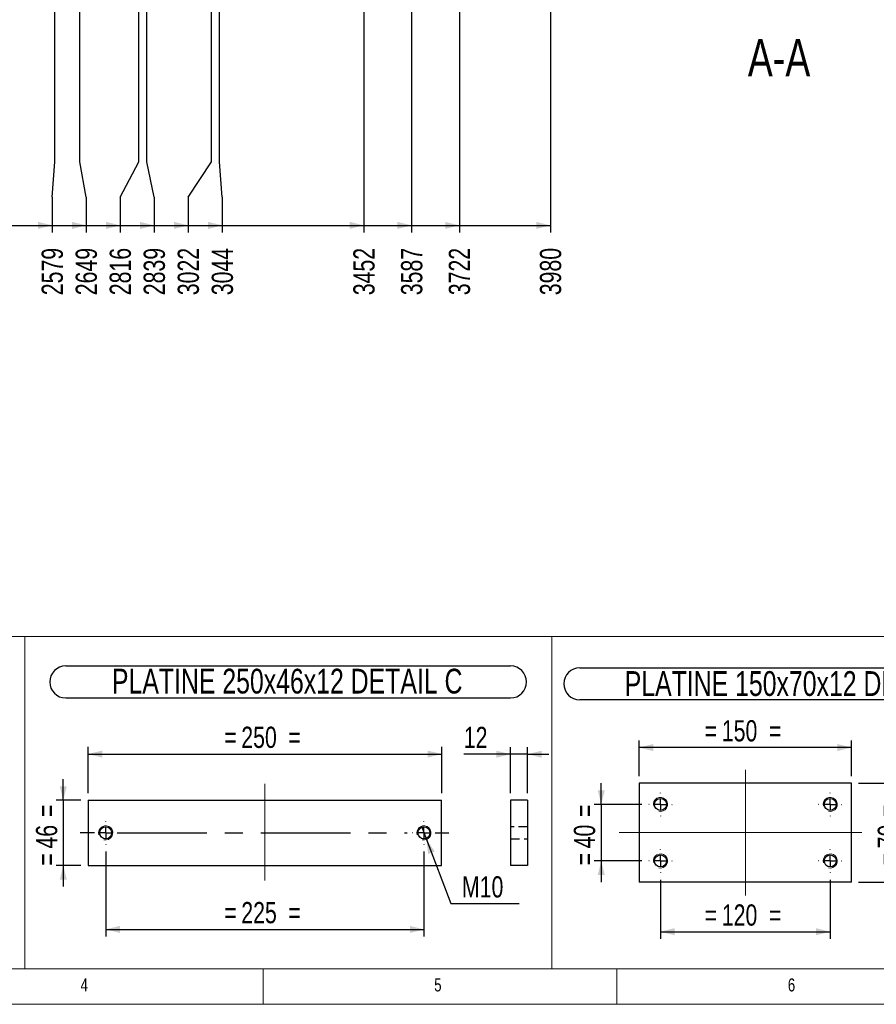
# Paper-space layout 'cadre 6' of a CAD drawing. Header units: millimetres. Extents: x 5 to 589, y 5 to 415.
# Tile 2 of 19: x 163 to 284, y 5 to 144. Entities that reach past the tile are written whole.
import ezdxf

# ---------------------------------------------------------------- set-up
doc = ezdxf.new("R2010")
doc.units = ezdxf.units.MM
doc.linetypes.add('CENTERX2', pattern=[20.32, 12.7, -2.54, 2.54, -2.54])
doc.linetypes.add('HIDDEN', pattern=[1.905, 1.27, -0.635])
for name, color, linetype in [('COTES', 1, 'Continuous'), ('NOTES', 6, 'Continuous'), ('TRAIT-MIXTES', 3, 'CENTERX2'), ('TRAIT-TIRET', 2, 'HIDDEN')]:
    doc.layers.add(name, color=color, linetype=linetype)
doc.layers.add('TRAIT-FORT', color=4, linetype='Continuous', lineweight=25)
doc.styles.add('SLDTEXTSTYLE0', font='TXT', dxfattribs={"width": 0.75})
doc.dimstyles.new('SLDDIMSTYLE10', dxfattribs={"dimtxt": 3, "dimasz": 2, "dimexe": 0, "dimexo": 0.0625, "dimgap": 0.75, "dimtad": 0, "dimtih": 1, "dimtoh": 1, "dimdec": 0, "dimlfac": 20, "dimrnd": 1e-09, "dimzin": 12, "dimdsep": 46, "dimtxsty": 'SLDTEXTSTYLE0', "dimsah": 1, "dimcen": 0.09, "dimadec": 0, "dimazin": 3, "dimtfac": 1, "dimtdec": 0, "dimtofl": 0, "dimtmove": 0, "dimatfit": 3, "dimfxl": 1, "dimfrac": 2, "dimtolj": 1, "dimtzin": 12, "dimarcsym": 0})
doc.dimstyles.new('SLDDIMSTYLE3', dxfattribs={"dimtxt": 3, "dimasz": 2, "dimexe": 0, "dimexo": 0.0625, "dimgap": 0.75, "dimtad": 1, "dimdec": 0, "dimlfac": 5, "dimrnd": 1e-09, "dimzin": 12, "dimdsep": 46, "dimtxsty": 'SLDTEXTSTYLE0', "dimsah": 1, "dimcen": 0.09, "dimadec": 0, "dimazin": 3, "dimtfac": 1, "dimtdec": 0, "dimtmove": 0, "dimatfit": 0, "dimfxl": 1, "dimfrac": 2, "dimtolj": 1, "dimtzin": 12, "dimarcsym": 0})
doc.dimstyles.new('SLDDIMSTYLE4', dxfattribs={"dimtxt": 3, "dimasz": 2, "dimexe": 0, "dimexo": 0.0625, "dimgap": 0.75, "dimtad": 1, "dimdec": 0, "dimlfac": 5, "dimrnd": 1e-09, "dimzin": 12, "dimdsep": 46, "dimtxsty": 'SLDTEXTSTYLE0', "dimsah": 1, "dimcen": 0.09, "dimadec": 0, "dimazin": 3, "dimtfac": 1, "dimtdec": 0, "dimtofl": 0, "dimtmove": 0, "dimatfit": 3, "dimfxl": 1, "dimfrac": 2, "dimtolj": 1, "dimtzin": 12, "dimarcsym": 0})
doc.dimstyles.new('SLDDIMSTYLE5', dxfattribs={"dimtxt": 3, "dimasz": 2, "dimexe": 0, "dimexo": 0.0625, "dimgap": 0.75, "dimtad": 0, "dimtih": 1, "dimtoh": 1, "dimdec": 0, "dimlfac": 5, "dimrnd": 1e-09, "dimzin": 12, "dimdsep": 46, "dimtxsty": 'SLDTEXTSTYLE0', "dimblk1": 'NONE', "dimsah": 1, "dimcen": 0, "dimadec": 0, "dimazin": 3, "dimtfac": 1, "dimtdec": 0, "dimtmove": 0, "dimatfit": 3, "dimldrblk": 'NONE', "dimfxl": 1, "dimfrac": 2, "dimtolj": 1, "dimtzin": 12, "dimarcsym": 0})

# ---------------------------------------------------------------- blocks, each defined once
blk = doc.blocks.new('_D_541')
at = {"layer": 'COTES', "color": 1, "transparency": 16777216}
for p, q in [((167.54, 124.09), (167.54, 217.69)), ((167.15, 119.09), (167.54, 124.09)), ((167.15, 119.09), (167.15, 114.09)), ((156.77, 115.09), (167.15, 115.09))]:
    blk.add_line(p, q, dxfattribs=at)
blk.add_solid([(167.15, 115.09), (165.15, 115.59), (165.15, 114.59)], dxfattribs=at)
at = {"layer": 'COTES', "color": 1, "transparency": 16777216, "insert": (165.66, 105.22), "char_height": 3, "attachment_point": 1, "rotation": 90, "style": 'SLDTEXTSTYLE0'}
blk.add_mtext('2579', dxfattribs=at)
blk = doc.blocks.new('_D_542')
at = {"layer": 'COTES', "color": 1, "transparency": 16777216}
for p, q in [((171.04, 124.09), (171.04, 217.54)), ((171.96, 119.09), (171.04, 124.09)), ((171.96, 119.09), (171.96, 114.09)), ((167.15, 115.09), (171.96, 115.09))]:
    blk.add_line(p, q, dxfattribs=at)
blk.add_solid([(171.96, 115.09), (169.96, 115.59), (169.96, 114.59)], dxfattribs=at)
at = {"layer": 'COTES', "color": 1, "transparency": 16777216, "insert": (170.47, 105.22), "char_height": 3, "attachment_point": 1, "rotation": 90, "style": 'SLDTEXTSTYLE0'}
blk.add_mtext('2649', dxfattribs=at)
blk = doc.blocks.new('_D_543')
at = {"layer": 'COTES', "color": 1, "transparency": 16777216}
for p, q in [((179.42, 124.09), (179.42, 199.03)), ((176.77, 119.09), (179.42, 124.09)), ((176.77, 119.09), (176.77, 114.09)), ((171.96, 115.09), (176.77, 115.09))]:
    blk.add_line(p, q, dxfattribs=at)
blk.add_solid([(176.77, 115.09), (174.77, 115.59), (174.77, 114.59)], dxfattribs=at)
at = {"layer": 'COTES', "color": 1, "transparency": 16777216, "insert": (175.28, 105.22), "char_height": 3, "attachment_point": 1, "rotation": 90, "style": 'SLDTEXTSTYLE0'}
blk.add_mtext('2816', dxfattribs=at)
blk = doc.blocks.new('_D_544')
at = {"layer": 'COTES', "color": 1, "transparency": 16777216}
for p, q in [((180.54, 124.09), (180.54, 196.25)), ((181.58, 119.09), (180.54, 124.09)), ((181.58, 119.09), (181.58, 114.09)), ((176.77, 115.09), (181.58, 115.09))]:
    blk.add_line(p, q, dxfattribs=at)
blk.add_solid([(181.58, 115.09), (179.58, 115.59), (179.58, 114.59)], dxfattribs=at)
at = {"layer": 'COTES', "color": 1, "transparency": 16777216, "insert": (180.09, 105.22), "char_height": 3, "attachment_point": 1, "rotation": 90, "style": 'SLDTEXTSTYLE0'}
blk.add_mtext('2839', dxfattribs=at)
blk = doc.blocks.new('_D_545')
at = {"layer": 'COTES', "color": 1, "transparency": 16777216}
for p, q in [((189.68, 124.09), (189.68, 173.62)), ((186.39, 119.09), (189.68, 124.09)), ((186.39, 119.09), (186.39, 114.09)), ((181.58, 115.09), (186.39, 115.09))]:
    blk.add_line(p, q, dxfattribs=at)
blk.add_solid([(186.39, 115.09), (184.39, 115.59), (184.39, 114.59)], dxfattribs=at)
at = {"layer": 'COTES', "color": 1, "transparency": 16777216, "insert": (184.9, 105.22), "char_height": 3, "attachment_point": 1, "rotation": 90, "style": 'SLDTEXTSTYLE0'}
blk.add_mtext('3022', dxfattribs=at)
blk = doc.blocks.new('_D_546')
at = {"layer": 'COTES', "color": 1, "transparency": 16777216}
for p, q in [((190.8, 124.09), (190.8, 170.84)), ((191.2, 119.09), (190.8, 124.09)), ((191.2, 119.09), (191.2, 114.09)), ((186.39, 115.09), (191.2, 115.09))]:
    blk.add_line(p, q, dxfattribs=at)
blk.add_solid([(191.2, 115.09), (189.2, 115.59), (189.2, 114.59)], dxfattribs=at)
at = {"layer": 'COTES', "color": 1, "transparency": 16777216, "insert": (189.71, 105.22), "char_height": 3, "attachment_point": 1, "rotation": 90, "style": 'SLDTEXTSTYLE0'}
blk.add_mtext('3044', dxfattribs=at)
blk = doc.blocks.new('_D_547')
at = {"layer": 'COTES', "color": 1, "transparency": 16777216}
for p, q in [((211.22, 184.94), (211.22, 114.09)), ((191.2, 115.09), (211.22, 115.09))]:
    blk.add_line(p, q, dxfattribs=at)
blk.add_solid([(211.22, 115.09), (209.22, 115.59), (209.22, 114.59)], dxfattribs=at)
at = {"layer": 'COTES', "color": 1, "transparency": 16777216, "insert": (209.73, 105.22), "char_height": 3, "attachment_point": 1, "rotation": 90, "style": 'SLDTEXTSTYLE0'}
blk.add_mtext('3452', dxfattribs=at)
blk = doc.blocks.new('_D_548')
at = {"layer": 'COTES', "color": 1, "transparency": 16777216}
for p, q in [((217.97, 184.94), (217.97, 114.09)), ((211.22, 115.09), (217.97, 115.09))]:
    blk.add_line(p, q, dxfattribs=at)
blk.add_solid([(217.97, 115.09), (215.97, 115.59), (215.97, 114.59)], dxfattribs=at)
at = {"layer": 'COTES', "color": 1, "transparency": 16777216, "insert": (216.48, 105.22), "char_height": 3, "attachment_point": 1, "rotation": 90, "style": 'SLDTEXTSTYLE0'}
blk.add_mtext('3587', dxfattribs=at)
blk = doc.blocks.new('_D_549')
at = {"layer": 'COTES', "color": 1, "transparency": 16777216}
for p, q in [((224.72, 184.94), (224.72, 114.09)), ((217.97, 115.09), (224.72, 115.09))]:
    blk.add_line(p, q, dxfattribs=at)
blk.add_solid([(224.72, 115.09), (222.72, 115.59), (222.72, 114.59)], dxfattribs=at)
at = {"layer": 'COTES', "color": 1, "transparency": 16777216, "insert": (223.23, 105.22), "char_height": 3, "attachment_point": 1, "rotation": 90, "style": 'SLDTEXTSTYLE0'}
blk.add_mtext('3722', dxfattribs=at)
blk = doc.blocks.new('_D_550')
at = {"layer": 'COTES', "color": 1, "transparency": 16777216}
for p, q in [((237.59, 187.62), (237.59, 114.09)), ((224.72, 115.09), (237.59, 115.09))]:
    blk.add_line(p, q, dxfattribs=at)
blk.add_solid([(237.59, 115.09), (235.59, 115.59), (235.59, 114.59)], dxfattribs=at)
at = {"layer": 'COTES', "color": 1, "transparency": 16777216, "insert": (236.11, 105.22), "char_height": 3, "attachment_point": 1, "rotation": 90, "style": 'SLDTEXTSTYLE0'}
blk.add_mtext('3980', dxfattribs=at)
blk = doc.blocks.new('_D_597')
at = {"layer": 'COTES', "color": 1, "transparency": 16777216}
for p, q in [((244.78, 33.26), (244.78, 36.26)), ((250.51, 33.26), (243.78, 33.26)), ((244.78, 33.26), (244.78, 25.26)), ((250.51, 25.26), (243.78, 25.26)), ((244.78, 25.26), (244.78, 22.26))]:
    blk.add_line(p, q, dxfattribs=at)
for points in [[(244.78, 33.26), (245.28, 35.26), (244.28, 35.26)], [(244.78, 25.26), (244.28, 23.26), (245.28, 23.26)]]:
    blk.add_solid(points, dxfattribs=at)
at = {"layer": 'COTES', "color": 1, "transparency": 16777216, "char_height": 3, "attachment_point": 1, "rotation": 90, "style": 'SLDTEXTSTYLE0'}
for s, insert in [('=', (240.91, 31.48)), ('40', (240.91, 27.04)), ('=', (240.91, 24.62))]:
    blk.add_mtext(s, dxfattribs=dict(at, insert=insert))
blk = doc.blocks.new('_D_598')
at = {"layer": 'COTES', "color": 1, "transparency": 16777216}
for p, q in [((253.16, 22.61), (253.16, 14.26)), ((277.16, 22.61), (277.16, 14.26)), ((253.16, 15.26), (277.16, 15.26))]:
    blk.add_line(p, q, dxfattribs=at)
for points in [[(253.16, 15.26), (255.16, 14.76), (255.16, 15.76)], [(277.16, 15.26), (275.16, 15.76), (275.16, 14.76)]]:
    blk.add_solid(points, dxfattribs=at)
at = {"layer": 'COTES', "color": 1, "transparency": 16777216, "char_height": 3, "attachment_point": 1, "style": 'SLDTEXTSTYLE0'}
for s, insert in [('=', (259.41, 19.12)), ('120', (261.83, 19.12)), ('=', (268.48, 19.12))]:
    blk.add_mtext(s, dxfattribs=dict(at, insert=insert))
blk = doc.blocks.new('_D_599')
at = {"layer": 'COTES', "color": 1, "transparency": 16777216}
for p, q in [((250.16, 37.26), (250.16, 42.29)), ((280.16, 37.26), (280.16, 42.29)), ((280.16, 41.29), (250.16, 41.29))]:
    blk.add_line(p, q, dxfattribs=at)
for points in [[(250.16, 41.29), (252.16, 40.79), (252.16, 41.79)], [(280.16, 41.29), (278.16, 41.79), (278.16, 40.79)]]:
    blk.add_solid(points, dxfattribs=at)
at = {"layer": 'COTES', "color": 1, "transparency": 16777216, "char_height": 3, "attachment_point": 1, "style": 'SLDTEXTSTYLE0'}
for s, insert in [('150', (261.83, 45.16)), ('=', (259.41, 45.16)), ('=', (268.48, 45.16))]:
    blk.add_mtext(s, dxfattribs=dict(at, insert=insert))
blk = doc.blocks.new('_D_600')
at = {"layer": 'COTES', "color": 1, "transparency": 16777216}
for p, q in [((281.16, 36.26), (288.74, 36.26)), ((287.74, 22.26), (287.74, 36.26)), ((281.16, 22.26), (288.74, 22.26))]:
    blk.add_line(p, q, dxfattribs=at)
for points in [[(287.74, 36.26), (287.24, 34.26), (288.24, 34.26)], [(287.74, 22.26), (288.24, 24.26), (287.24, 24.26)]]:
    blk.add_solid(points, dxfattribs=at)
at = {"layer": 'COTES', "color": 1, "transparency": 16777216, "char_height": 3, "attachment_point": 1, "rotation": 90, "style": 'SLDTEXTSTYLE0'}
for s, insert in [('=', (283.87, 31.48)), ('70', (283.87, 27.04)), ('=', (283.87, 24.62))]:
    blk.add_mtext(s, dxfattribs=dict(at, insert=insert))
blk = doc.blocks.new('SW_NOTE_189')
at = {"layer": 'NOTES', "color": 0}
for p, q in [((-0.11, 4.99), (62.41, 4.99)), ((62.41, 0.46), (-0.11, 0.46))]:
    blk.add_line(p, q, dxfattribs=at)
for centre, start, end in [((-0.11, 2.73), 90, 270), ((62.41, 2.73), 270, 90)]:
    blk.add_arc(centre, 2.26, start, end, dxfattribs=at)
at = {"layer": 'NOTES', "color": 0, "insert": (31.01, 4.51), "char_height": 3.5, "attachment_point": 2, "style": 'SLDTEXTSTYLE0'}
blk.add_mtext('PLATINE 150x70x12 DETAIL D', dxfattribs=at)
blk = doc.blocks.new('SW_CENTERMARKSYMBOL_549')
at = {"layer": 'TRAIT-MIXTES', "color": 0}
for p, q in [((0, 1.6), (0, 1.65)), ((-1.6, 0), (-1.65, 0)), ((0, 0), (-0.8, 0)), ((0, 0), (0, 0.8)), ((0, 0), (0, -0.8)), ((0, 0), (0.8, 0)), ((1.6, 0), (1.65, 0)), ((0, -1.6), (0, -1.65))]:
    blk.add_line(p, q, dxfattribs=at)
blk = doc.blocks.new('SW_CENTERMARKSYMBOL_550')
at = {"layer": 'TRAIT-MIXTES', "color": 0}
for p, q in [((0, 1.6), (0, 1.65)), ((-1.6, 0), (-1.65, 0)), ((0, 0), (-0.8, 0)), ((0, 0), (0, 0.8)), ((0, 0), (0, -0.8)), ((0, 0), (0.8, 0)), ((1.6, 0), (1.65, 0)), ((0, -1.6), (0, -1.65))]:
    blk.add_line(p, q, dxfattribs=at)
blk = doc.blocks.new('SW_CENTERMARKSYMBOL_551')
at = {"layer": 'TRAIT-MIXTES', "color": 0}
for p, q in [((0, 1.6), (0, 1.65)), ((-1.6, 0), (-1.65, 0)), ((0, 0), (-0.8, 0)), ((0, 0), (0, 0.8)), ((0, 0), (0, -0.8)), ((0, 0), (0.8, 0)), ((1.6, 0), (1.65, 0)), ((0, -1.6), (0, -1.65))]:
    blk.add_line(p, q, dxfattribs=at)
blk = doc.blocks.new('SW_CENTERMARKSYMBOL_552')
at = {"layer": 'TRAIT-MIXTES', "color": 0}
for p, q in [((0, 1.6), (0, 1.65)), ((-1.6, 0), (-1.65, 0)), ((0, 0), (-0.8, 0)), ((0, 0), (0, 0.8)), ((0, 0), (0, -0.8)), ((0, 0), (0.8, 0)), ((1.6, 0), (1.65, 0)), ((0, -1.6), (0, -1.65))]:
    blk.add_line(p, q, dxfattribs=at)
blk = doc.blocks.new('_D_601')
at = {"layer": 'COTES', "color": 1, "transparency": 16777216}
for p, q in [((168.72, 33.83), (168.72, 36.83)), ((171.22, 33.83), (167.72, 33.83)), ((168.72, 33.83), (168.72, 24.63)), ((171.22, 24.63), (167.72, 24.63)), ((168.72, 24.63), (168.72, 21.63))]:
    blk.add_line(p, q, dxfattribs=at)
for points in [[(168.72, 33.83), (169.22, 35.83), (168.22, 35.83)], [(168.72, 24.63), (168.22, 22.63), (169.22, 22.63)]]:
    blk.add_solid(points, dxfattribs=at)
at = {"layer": 'COTES', "color": 1, "transparency": 16777216, "char_height": 3, "attachment_point": 1, "rotation": 90, "style": 'SLDTEXTSTYLE0'}
for s, insert in [('=', (164.86, 31.45)), ('46', (164.86, 27.01)), ('=', (164.86, 24.59))]:
    blk.add_mtext(s, dxfattribs=dict(at, insert=insert))
blk = doc.blocks.new('_D_602')
at = {"layer": 'COTES', "color": 1, "transparency": 16777216}
for p, q in [((172.22, 34.83), (172.22, 41.37)), ((172.22, 40.37), (222.22, 40.37)), ((222.22, 34.83), (222.22, 41.37))]:
    blk.add_line(p, q, dxfattribs=at)
for points in [[(172.22, 40.37), (174.22, 39.87), (174.22, 40.87)], [(222.22, 40.37), (220.22, 40.87), (220.22, 39.87)]]:
    blk.add_solid(points, dxfattribs=at)
at = {"layer": 'COTES', "color": 1, "transparency": 16777216, "char_height": 3, "attachment_point": 1, "style": 'SLDTEXTSTYLE0'}
for s, insert in [('=', (191.47, 44.24)), ('250', (193.89, 44.24)), ('=', (200.54, 44.24))]:
    blk.add_mtext(s, dxfattribs=dict(at, insert=insert))
blk = doc.blocks.new('_D_603')
at = {"layer": 'COTES', "color": 1, "transparency": 16777216}
for p, q in [((174.72, 26.58), (174.72, 14.59)), ((219.72, 26.58), (219.72, 14.59)), ((174.72, 15.59), (219.72, 15.59))]:
    blk.add_line(p, q, dxfattribs=at)
for points in [[(174.72, 15.59), (176.72, 15.09), (176.72, 16.09)], [(219.72, 15.59), (217.72, 16.09), (217.72, 15.09)]]:
    blk.add_solid(points, dxfattribs=at)
at = {"layer": 'COTES', "color": 1, "transparency": 16777216, "char_height": 3, "attachment_point": 1, "style": 'SLDTEXTSTYLE0'}
for s, insert in [('225', (193.89, 19.46)), ('=', (191.47, 19.46)), ('=', (200.54, 19.46))]:
    blk.add_mtext(s, dxfattribs=dict(at, insert=insert))
blk = doc.blocks.new('_D_604')
at = {"layer": 'COTES', "color": 1, "transparency": 16777216}
for p, q in [((219.36, 30.17), (220.07, 28.3)), ((220.07, 28.3), (223.5, 19.24)), ((223.5, 19.24), (233.2, 19.24))]:
    blk.add_line(p, q, dxfattribs=at)
blk.add_solid([(220.07, 28.3), (220.31, 26.25), (221.25, 26.6)], dxfattribs=at)
at = {"layer": 'COTES', "color": 1, "transparency": 16777216, "insert": (225.09, 23.1), "char_height": 3, "attachment_point": 1, "style": 'SLDTEXTSTYLE0'}
blk.add_mtext('M10', dxfattribs=at)
blk = doc.blocks.new('_None')
blk = doc.blocks.new('SW_NOTE_190')
at = {"layer": 'NOTES', "color": 0}
for p, q in [((-0.09, 4.9), (62.8, 4.9)), ((62.8, 0.37), (-0.09, 0.37))]:
    blk.add_line(p, q, dxfattribs=at)
for centre, start, end in [((-0.09, 2.64), 90, 270), ((62.8, 2.64), 270, 90)]:
    blk.add_arc(centre, 2.26, start, end, dxfattribs=at)
at = {"layer": 'NOTES', "color": 0, "insert": (31.23, 4.51), "char_height": 3.5, "attachment_point": 2, "style": 'SLDTEXTSTYLE0'}
blk.add_mtext('PLATINE 250x46x12 DETAIL C', dxfattribs=at)
blk = doc.blocks.new('SW_CENTERMARKSYMBOL_553')
at = {"layer": 'TRAIT-MIXTES', "color": 0}
for p, q in [((0, 1.6), (0, 1.65)), ((-1.6, 0), (-1.65, 0)), ((0, 0), (-0.8, 0)), ((0, 0), (0, 0.8)), ((0, 0), (0, -0.8)), ((0, 0), (0.8, 0)), ((1.6, 0), (3.53, 0)), ((0, -1.6), (0, -1.65))]:
    blk.add_line(p, q, dxfattribs=at)
blk = doc.blocks.new('SW_CENTERMARKSYMBOL_554')
at = {"layer": 'TRAIT-MIXTES', "color": 0}
for p, q in [((0, 1.6), (0, 1.65)), ((-1.6, 0), (-3.62, 0)), ((0, 0), (-0.8, 0)), ((0, 0), (0, 0.8)), ((0, 0), (0, -0.8)), ((0, 0), (0.8, 0)), ((1.6, 0), (42.61, 0)), ((0, -1.6), (0, -1.65))]:
    blk.add_line(p, q, dxfattribs=at)
blk = doc.blocks.new('_D_612')
at = {"layer": 'COTES', "color": 1, "transparency": 16777216}
for p, q in [((231.97, 34.83), (231.97, 41.35)), ((234.37, 34.83), (234.37, 41.35)), ((231.97, 40.35), (225.35, 40.35)), ((234.37, 40.35), (231.97, 40.35)), ((234.37, 40.35), (237.37, 40.35))]:
    blk.add_line(p, q, dxfattribs=at)
for points in [[(231.97, 40.35), (229.97, 40.85), (229.97, 39.85)], [(234.37, 40.35), (236.37, 39.85), (236.37, 40.85)]]:
    blk.add_solid(points, dxfattribs=at)
at = {"layer": 'COTES', "color": 1, "transparency": 16777216, "insert": (225.35, 44.22), "char_height": 3, "attachment_point": 1, "style": 'SLDTEXTSTYLE0'}
blk.add_mtext('12', dxfattribs=at)

psp = doc.layouts.new('cadre 6')

# ---------------------------------------------------------------- linework, layer by layer
at = {"color": 7, "linetype": 'Continuous', "lineweight": 18}
for p, q in [((84.293, 56.979), (163.282, 56.979)), ((163.282, 10), (163.282, 56.979)), ((163.282, 10), (163.282, 56.979)), ((163.282, 56.979), (237.787, 56.979)), ((237.787, 10), (237.787, 56.979)), ((237.787, 10), (237.787, 56.979)), ((237.787, 56.979), (308.707, 56.979)), ((265.16, 38.145), (265.16, 20.402)), ((197.217, 36.162), (197.217, 22.511)), ((247.295, 29.26), (281.627, 29.26)), ((10, 10), (584, 10)), ((84.293, 10), (163.282, 10)), ((163.282, 10), (237.787, 10)), ((197, 10), (197, 5)), ((237.787, 10), (308.707, 10)), ((247, 5), (247, 10)), ((5, 5), (589, 5))]:
    psp.add_line(p, q, dxfattribs=at)
for centre in [(253.16, 33.26), (277.16, 33.26), (174.717, 29.231), (219.717, 29.231), (253.16, 25.26), (277.16, 25.26)]:
    psp.add_arc(centre, 1, 255, 195, dxfattribs=at)
at = {"layer": 'TRAIT-FORT', "color": 4, "linetype": 'Continuous', "lineweight": 25}
for p, q in [((280.16, 36.26), (250.16, 36.26)), ((250.16, 36.26), (250.16, 22.26)), ((280.16, 22.26), (280.16, 36.26)), ((172.217, 33.831), (172.217, 24.631)), ((172.217, 33.831), (222.217, 33.831)), ((222.217, 24.631), (222.217, 33.831)), ((231.967, 33.831), (231.967, 24.631)), ((234.367, 33.831), (231.967, 33.831)), ((234.367, 33.831), (234.367, 24.631)), ((172.217, 24.631), (222.217, 24.631)), ((234.367, 24.631), (231.967, 24.631)), ((280.16, 22.26), (250.16, 22.26))]:
    psp.add_line(p, q, dxfattribs=at)
for centre in [(253.16, 33.26), (253.16, 33.26), (277.16, 33.26), (277.16, 33.26), (174.717, 29.231), (174.717, 29.231), (219.717, 29.231), (219.717, 29.231), (253.16, 25.26), (253.16, 25.26), (277.16, 25.26), (277.16, 25.26)]:
    psp.add_circle(centre, 0.85, dxfattribs=at)
at = {"layer": 'TRAIT-TIRET', "color": 2}
for p, q in [((234.367, 30.081), (231.967, 30.081)), ((231.967, 28.381), (234.367, 28.381))]:
    psp.add_line(p, q, dxfattribs=at)

# ---------------------------------------------------------------- block references
at = {"layer": 'NOTES', "color": 211}
for name, p in [('SW_NOTE_190', (169.151, 47.919)), ('SW_NOTE_189', (241.869, 47.578))]:
    psp.add_blockref(name, p, dxfattribs=at)
at = {"layer": 'TRAIT-MIXTES', "color": 3}
for name, p in [('SW_CENTERMARKSYMBOL_551', (253.16, 33.26)), ('SW_CENTERMARKSYMBOL_550', (277.16, 33.26)), ('SW_CENTERMARKSYMBOL_554', (174.717, 29.231)), ('SW_CENTERMARKSYMBOL_553', (219.717, 29.231)), ('SW_CENTERMARKSYMBOL_552', (253.16, 25.26)), ('SW_CENTERMARKSYMBOL_549', (277.16, 25.26))]:
    psp.add_blockref(name, p, dxfattribs=at)

# ---------------------------------------------------------------- texts
at = {"layer": 'NOTES', "color": 211, "style": 'SLDTEXTSTYLE0'}
for s, insert, char_height, attachment_point in [('A-A', (269.924, 141.429), 5.2917, 2), ('4', (171.167, 8.668), 1.852, 1), ('4', (171.167, 8.668), 1.852, 1), ('5', (221.167, 8.668), 1.852, 1), ('5', (221.167, 8.668), 1.852, 1), ('6', (271.167, 8.668), 1.852, 1), ('6', (271.167, 8.668), 1.852, 1)]:
    psp.add_mtext(s, dxfattribs=dict(at, insert=insert, char_height=char_height, attachment_point=attachment_point))

# ---------------------------------------------------------------- dimensions: what is measured, and where the dimension line sits
at = {"layer": 'COTES', "color": 1}
for feature_location, offset, origin, picture, middle in [((167.543, 218.691), (-0.394, -104.6), (38.593, 188.616), '_D_541', (167.149, 109.657)), ((171.043, 218.541), (0.916, -104.45), (38.593, 188.616), '_D_542', (171.959, 109.657)), ((179.417, 200.028), (-2.648, -85.937), (38.593, 188.616), '_D_543', (176.769, 109.657)), ((180.541, 197.246), (1.038, -83.156), (38.593, 188.616), '_D_544', (181.579, 109.657)), ((189.681, 174.623), (-3.292, -60.533), (38.593, 188.616), '_D_545', (186.389, 109.657)), ((190.805, 171.841), (0.394, -57.751), (38.593, 188.616), '_D_546', (191.199, 109.657)), ((211.21773, 185.94082), (0, -71.85045), (38.59274, 188.61582), '_D_547', (211.21773, 109.65704)), ((217.96773, 185.94082), (0, -71.85045), (38.59274, 188.61582), '_D_548', (217.96773, 109.65704)), ((224.71773, 185.94082), (0, -71.85045), (38.59274, 188.61582), '_D_549', (224.71773, 109.65704)), ((237.593, 188.616), (0, -74.525), (38.593, 188.616), '_D_550', (237.593, 109.657))]:
    dim = psp.add_ordinate_dim(feature_location=feature_location, offset=offset, dtype=1, origin=origin, dimstyle='SLDDIMSTYLE10', dxfattribs=at)
    dim.commit()
    dim.dimension.update_dxf_attribs({"geometry": picture, "text_midpoint": middle})
for base, p1, p2, picture, middle in [((250.16, 41.291), (280.16, 36.26), (250.16, 36.26), '_D_599', (265.16, 41.291)), ((222.217, 40.375), (172.217, 33.831), (222.217, 33.831), '_D_602', (197.217, 40.375)), ((277.16, 15.257), (253.16, 23.61), (277.16, 23.61), '_D_598', (265.16, 15.257))]:
    dim = psp.add_linear_dim(base=base, p1=p1, p2=p2, text='=<>=', dimstyle='SLDDIMSTYLE4', dxfattribs=at)
    dim.commit()
    dim.dimension.update_dxf_attribs({"geometry": picture, "text_midpoint": middle, "dimtype": 160})
dim = psp.add_linear_dim(base=(231.967, 40.349), p1=(234.367, 33.831), p2=(231.967, 33.831), dimstyle='SLDDIMSTYLE3', dxfattribs=at)
dim.commit()
dim.dimension.update_dxf_attribs({"geometry": '_D_612', "text_midpoint": (227.564, 40.349), "dimtype": 160})
for base, p1, p2, angle, dimstyle, picture, middle in [((168.724, 24.631), (172.217, 33.831), (172.217, 24.631), 90, 'SLDDIMSTYLE3', '_D_601', (168.724, 29.231)), ((244.776, 25.26), (251.51, 33.26), (251.51, 25.26), 90, 'SLDDIMSTYLE3', '_D_597', (244.776, 29.26)), ((287.739, 36.26), (280.16, 22.26), (280.16, 36.26), 90, 'SLDDIMSTYLE4', '_D_600', (287.739, 29.26)), ((219.717, 15.595), (174.717, 27.581), (219.717, 27.581), 0, 'SLDDIMSTYLE4', '_D_603', (197.217, 15.595))]:
    dim = psp.add_linear_dim(base=base, p1=p1, p2=p2, angle=angle, text='=<>=', dimstyle=dimstyle, dxfattribs=at)
    dim.commit()
    dim.dimension.update_dxf_attribs({"geometry": picture, "text_midpoint": middle, "dimtype": 160})
dim = psp.add_diameter_dim_2p(p1=(219.363, 30.166), p2=(220.072, 28.296), text='M10', dimstyle='SLDDIMSTYLE5', override={"dimpost": '<>'}, dxfattribs=at)
dim.commit()
dim.dimension.update_dxf_attribs({"geometry": '_D_604', "text_midpoint": (229.146, 21.617), "dimtype": 163})

doc.saveas('drawing.dxf')
